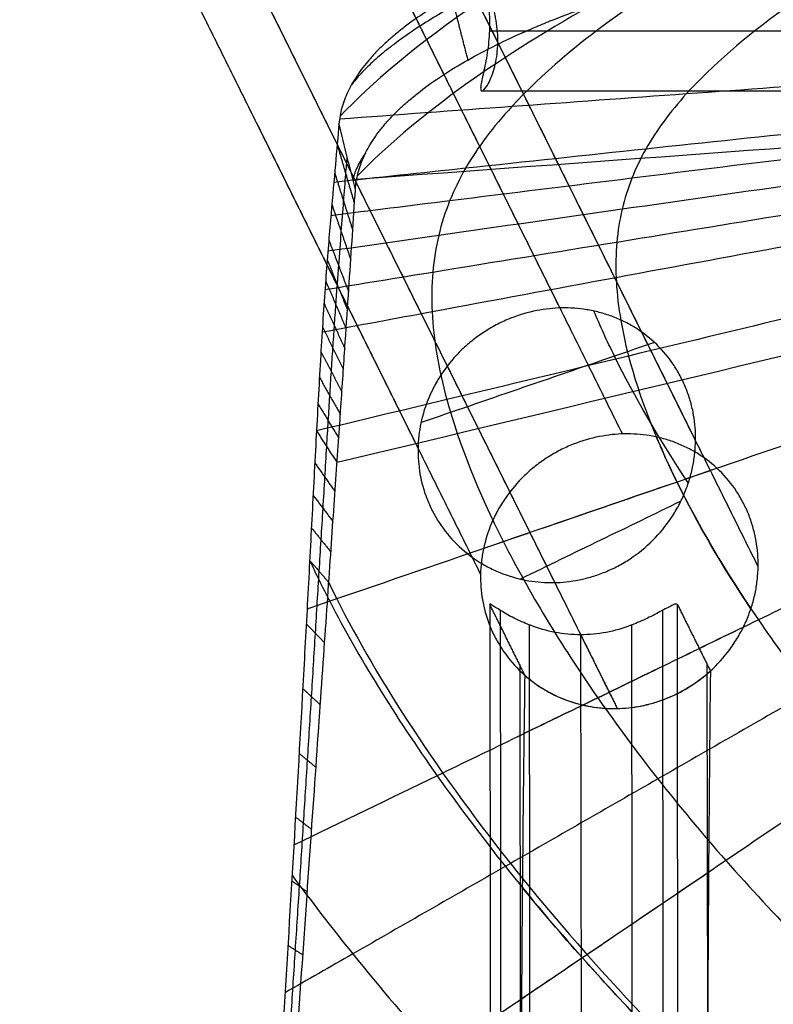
# Model space of a CAD drawing. Header units: millimetres. Extents: x -227 to 211, y -235 to 227.
# Tile 4 of 16: x -227 to -139, y 51 to 167. Entities that reach past the tile are written whole.
import ezdxf

# ---------------------------------------------------------------- set-up
doc = ezdxf.new("R2010")
doc.units = ezdxf.units.MM
doc.header["$MEASUREMENT"] = 0
doc.layers.add('Foot rest', color=7, linetype='Continuous', true_color=0x55424e)
doc.layers.add('Mono bar stool', color=7, linetype='Continuous', true_color=0xb28e73)

msp = doc.modelspace()

# ---------------------------------------------------------------- linework, layer by layer
at = {"layer": 'Foot rest'}
for points, knots in [([(-173.37, 172.21, 319.22), (-173.37, 172.21, 318.27), (-173.27, 172.02, 317.33), (-173.06, 171.46, 316.03), (-172.99, 171.24, 315.63), (-172.82, 170.71, 314.86), (-172.73, 170.41, 314.51), (-172.49, 169.43, 313.56), (-172.35, 168.66, 313.06), (-172.18, 167.01, 312.4), (-172.16, 166.15, 312.23), (-172.21, 164.84, 312.21), (-172.24, 164.4, 312.25), (-172.32, 163.53, 312.41), (-172.38, 163.1, 312.53), (-172.51, 162.25, 312.86), (-172.58, 161.84, 313.06), (-172.73, 161.06, 313.56), (-172.81, 160.7, 313.84), (-173.03, 159.69, 314.82), (-173.15, 159.15, 315.6), (-173.22, 158.59, 316.91), (-173.22, 158.45, 317.35), (-173.18, 158.26, 318.28), (-173.14, 158.21, 318.75), (-173.08, 158.21, 319.22)], [0, 0, 0, 0, 2.843103, 2.843103, 4.271477, 4.271477, 5.690079, 5.690079, 8.437676, 8.437676, 11.038467, 11.038467, 12.359755, 12.359755, 13.721817, 13.721817, 15.116969, 15.116969, 16.531442, 16.531442, 19.363186, 19.363186, 20.784386, 20.784386, 22.204832, 22.204832, 22.204832, 22.204832]), ([(-173.08, 158.21, 319.22), (-172.96, 158.21, 320.17), (-172.75, 158.41, 321.1), (-172.39, 158.95, 322.38), (-172.27, 159.17, 322.78), (-172.02, 159.69, 323.55), (-171.91, 159.98, 323.89), (-171.58, 160.95, 324.84), (-171.4, 161.71, 325.35), (-171.2, 163.37, 326.03), (-171.18, 164.24, 326.21), (-171.31, 166.03, 326.23), (-171.46, 166.92, 326.06), (-171.77, 168.19, 325.57), (-171.89, 168.59, 325.36), (-172.14, 169.37, 324.87), (-172.27, 169.73, 324.59), (-172.66, 170.73, 323.63), (-172.91, 171.27, 322.85), (-173.17, 171.83, 321.55), (-173.24, 171.97, 321.11), (-173.34, 172.16, 320.17), (-173.36, 172.21, 319.7), (-173.37, 172.21, 319.22)], [22.204832, 22.204832, 22.204832, 22.204832, 25.071957, 25.071957, 26.511645, 26.511645, 27.939343, 27.939343, 30.694433, 30.694433, 33.316699, 33.316699, 36.058684, 36.058684, 37.483707, 37.483707, 38.923486, 38.923486, 41.790828, 41.790828, 43.230589, 43.230589, 44.669322, 44.669322, 44.669322, 44.669322])]:
    msp.add_open_spline(points, degree=3, knots=knots, dxfattribs=at)
for points in [[(156.47, 165.21, 312.22), (-7.86, 165.21, 312.22), (-172.19, 165.21, 312.22)], [(-172.18, 165.87, 312.25), (-171.69, 164.89, 319.17), (-171.21, 163.92, 326.1)], [(155.53, 165.21, 326.22), (-7.86, 165.21, 326.22), (-171.25, 165.21, 326.22)], [(157.36, 158.21, 319.22), (-7.86, 158.21, 319.22), (-173.08, 158.21, 319.22)]]:
    msp.add_open_spline(points, degree=2, dxfattribs=at)
at = {"layer": 'Mono bar stool'}
for p, q in [((-161.52, 94.57, 701.22), (-161.22, -152.28, 705.53)), ((-168.65, 91.08, 756.89), (-168.56, 19.24, 758.14)), ((-146.65, 48.67, 756.09), (-146.71, 91.08, 755.35))]:
    msp.add_line(p, q, dxfattribs=at)
for points, degree in [([(-210.6, 226.79, -0.71), (-187.28, 179.8, 332.78), (-163.96, 132.82, 666.27)], 2), ([(-203.28, 212.04, 103.92), (-179.96, 165.06, 437.41), (-156.64, 118.08, 770.91)], 2), ([(-227.14, 210.29, -0.71), (-203.84, 163.34, 332.48), (-180.54, 116.4, 665.67)], 2), ([(-148.07, 117.31, 656.95), (-171.07, 163.63, 328.12), (-194.06, 209.96, -0.71)], 2), ([(-219.82, 195.54, 103.92), (-196.53, 148.6, 437.12), (-173.23, 101.66, 770.31)], 2), ([(-140.76, 102.56, 761.59), (-163.75, 148.89, 432.76), (-186.74, 195.22, 103.92)], 2), ([(-210.6, 193.46, -0.71), (-187.58, 147.07, 328.57), (-164.55, 100.68, 657.86)], 2), ([(-203.28, 178.72, 103.92), (-180.26, 132.33, 433.21), (-157.23, 85.94, 762.49)], 2), ([(-160.4, 168.16, 867.14), (-171.72, 161.78, 853.98), (-181.16, 154.98, 841.05), (-187.65, 148.25, 830.05)], 3), ([(-187.87, 146.68, 826.77), (-188.49, 149.15, 826.17), (-189.13, 151.72, 825.55), (-189.79, 154.38, 824.89)], 3), ([(-190, 151.95, 819.96), (-188.99, 148.49, 821.68), (-187.98, 145.03, 823.41)], 2), ([(-190.3, 148.65, 813.86), (-189.24, 145.28, 815.74), (-188.18, 141.91, 817.62)], 2), ([(-190.63, 144.95, 807.85), (-189.52, 141.72, 809.94), (-188.41, 138.48, 812.02)], 2), ([(-190.98, 140.78, 802.09), (-189.82, 137.74, 804.41), (-188.66, 134.7, 806.73)], 2), ([(-191.16, 138.45, 799.27), (-189.98, 135.53, 801.73), (-188.8, 132.6, 804.19)], 2), ([(-191.35, 135.99, 796.57), (-190.15, 133.2, 799.17), (-188.95, 130.4, 801.77)], 2), ([(-191.54, 133.37, 793.99), (-190.32, 130.73, 796.73), (-189.11, 128.08, 799.46)], 2), ([(-191.72, 130.6, 791.53), (-190.5, 128.11, 794.4), (-189.27, 125.61, 797.28)], 2), ([(-191.9, 127.7, 789.22), (-190.68, 125.36, 792.23), (-189.45, 123.03, 795.24)], 2), ([(-192.08, 124.7, 787.09), (-190.86, 122.53, 790.22), (-189.63, 120.36, 793.35)], 2), ([(-192.25, 121.61, 785.13), (-191.04, 119.6, 788.37), (-189.82, 117.59, 791.6)], 2), ([(-192.42, 118.43, 783.32), (-191.22, 116.58, 786.66), (-190.02, 114.72, 789.99)], 2), ([(-192.62, 114.7, 781.44), (-191.44, 113.01, 784.86), (-190.25, 111.32, 788.29)], 2), ([(-192.82, 110.91, 779.73), (-191.65, 109.37, 783.23), (-190.49, 107.82, 786.73)], 2), ([(-149.8, 110.2, 655.96), (-156.05, 107.16, 656.94), (-162.31, 104.12, 657.92), (-168.56, 101.09, 658.91)], 3), ([(-193.02, 107.1, 778.2), (-191.88, 105.68, 781.76), (-190.74, 104.26, 785.32)], 2), ([(-193.22, 103.28, 776.82), (-192.1, 101.98, 780.43), (-190.98, 100.68, 784.05)], 2), ([(-172.15, 98.12, 706.92), (-172.04, 13.37, 708.4), (-171.94, -71.39, 709.88), (-171.84, -156.14, 711.36)], 3), ([(-168.02, 89.8, 765.93), (-170.08, 93.96, 736.42), (-172.15, 98.12, 706.92)], 2), ([(-149.89, -156.14, 709.82), (-149.99, -71.39, 708.34), (-150.1, 13.37, 706.86), (-150.2, 98.12, 705.38)], 3), ([(-150.2, 98.12, 705.38), (-148.27, 94.23, 733), (-146.34, 90.34, 760.62)], 2), ([(-170.93, 97.43, 703.3), (-170.78, -28.89, 705.5), (-170.62, -155.22, 707.71)], 2), ([(-151.6, -155.22, 706.38), (-151.75, -28.89, 704.17), (-151.91, 97.43, 701.97)], 2), ([(-193.62, 95.85, 774.49), (-192.54, 94.74, 778.18), (-191.47, 93.63, 781.87)], 2), ([(-167.2, -153.41, 705.97), (-167.3, -70.37, 704.52), (-167.4, 12.67, 703.07), (-167.5, 95.71, 701.62)], 3), ([(-155.23, -153.41, 705.13), (-155.33, -70.37, 703.68), (-155.43, 12.67, 702.23), (-155.53, 95.71, 700.78)], 3), ([(-161.52, 94.57, 701.22), (-159.37, 90.25, 731.86), (-157.23, 85.94, 762.49)], 2), ([(-142.48, 95.46, 760.59), (-148.73, 92.42, 761.58), (-154.99, 89.38, 762.56), (-161.24, 86.34, 763.54)], 3), ([(-194.03, 88.28, 772.51), (-193, 87.32, 776.26), (-191.97, 86.37, 780)], 2), ([(-161.24, 86.34, 763.54), (-163.53, 85.23, 763.91), (-165.82, 84.12, 764.27), (-168.11, 83.01, 764.63)], 3), ([(-194.46, 80.7, 770.84), (-193.47, 79.87, 774.62), (-192.48, 79.05, 778.41)], 2), ([(-194.88, 73.24, 769.43), (-193.93, 72.52, 773.25), (-192.98, 71.79, 777.06)], 2), ([(-195.32, 65.76, 768.21), (-194.41, 65.13, 772.05), (-193.49, 64.49, 775.89)], 2), ([(-195.77, 58.22, 767.14), (-194.89, 57.66, 771.01), (-194.01, 57.1, 774.87)], 2)]:
    msp.add_open_spline(points, degree=degree, dxfattribs=at)
for points, knots in [([(-88.88, 191.18, 874.67), (-94.17, 189.49, 870.63), (-105.99, 185.21, 860.68), (-122.95, 177.34, 843.6), (-138.39, 167.89, 824.9), (-146.11, 161.24, 813.3), (-151.05, 155.77, 804.62), (-153.42, 152.58, 799.87), (-155.61, 148.03, 793.94), (-156.75, 144.41, 789.7), (-157.37, 140.55, 785.66), (-157.49, 135.03, 780.59), (-156.76, 130.45, 777.14), (-154.71, 122.59, 771.99), (-150.88, 112.67, 766.62), (-142.9, 99.13, 761.19), (-134.78, 87.97, 757.48), (-125.56, 76.71, 754.16), (-117.48, 68.3, 752.08), (-108.16, 59.62, 750.14), (-100.92, 53.28, 748.82), (-85.31, 41.31, 746.6), (-55.43, 22.99, 743.79), (-26.89, 14.5, 742.99), (-7.86, 14.5, 742.99)], [2840.758868, 2840.758868, 2840.758868, 2840.758868, 2943.810377, 3075.384419, 3206.958461, 3338.532504, 3338.532504, 3420.427282, 3461.374671, 3502.32206, 3543.269449, 3584.216839, 3666.111617, 3666.111617, 3782.022543, 3897.933468, 3955.888931, 4013.844394, 4129.75532, 4129.75532, 4198.167575, 4266.579831, 4403.404343, 4677.053366, 4677.053366, 4677.053366, 4677.053366]), ([(-125.68, 184.55, 871.66), (-130.32, 182.51, 867.13), (-141.58, 177.1, 855.4), (-157.25, 167.65, 836.41), (-166.09, 160.17, 823.15), (-171.74, 154.03, 813.27), (-174.45, 150.47, 807.87), (-176.94, 145.39, 801.16), (-178.22, 141.35, 796.37), (-178.92, 137.04, 791.83), (-179.02, 130.88, 786.12), (-178.16, 125.75, 782.25), (-175.76, 116.92, 776.45), (-171.28, 105.73, 770.4), (-162.02, 90.38, 764.26), (-152.64, 77.72, 760.06), (-142.01, 64.94, 756.31), (-132.72, 55.41, 753.96), (-122.04, 45.59, 751.76), (-113.76, 38.43, 750.26), (-95.93, 24.94, 747.76), (-61.9, 4.36, 744.57), (-29.47, -5.1, 743.67), (-7.86, -5.1, 743.67)], [2988.960423, 2988.960423, 2988.960423, 2988.960423, 3075.384419, 3206.958461, 3338.532504, 3338.532504, 3420.427282, 3461.374671, 3502.32206, 3543.269449, 3584.216839, 3666.111617, 3666.111617, 3782.022543, 3897.933468, 3955.888931, 4013.844394, 4129.75532, 4129.75532, 4198.167575, 4266.579831, 4403.404343, 4677.053366, 4677.053366, 4677.053366, 4677.053366]), ([(-145.76, 180.27, 869.56), (-147.15, 179.96, 869.4), (-148.53, 179.63, 869.19), (-150.6, 179.11, 868.79), (-151.3, 178.93, 868.64), (-152.68, 178.57, 868.32), (-153.38, 178.38, 868.14), (-154.76, 177.99, 867.76), (-155.45, 177.79, 867.56), (-156.82, 177.39, 867.11), (-157.51, 177.18, 866.88), (-158.87, 176.76, 866.38), (-159.55, 176.54, 866.11), (-160.9, 176.09, 865.56), (-161.57, 175.87, 865.26), (-162.9, 175.41, 864.64), (-163.56, 175.17, 864.32), (-164.86, 174.69, 863.64), (-165.51, 174.44, 863.29), (-166.78, 173.95, 862.55), (-167.41, 173.69, 862.17), (-168.66, 173.18, 861.38), (-169.27, 172.92, 860.97), (-171.09, 172.12, 859.69), (-172.26, 171.58, 858.8), (-174.52, 170.46, 856.89), (-175.59, 169.88, 855.89), (-178.68, 168.13, 852.76), (-180.53, 166.93, 850.5), (-182.55, 165.37, 847.49), (-182.93, 165.06, 846.88), (-183.68, 164.44, 845.66), (-184.03, 164.12, 845.04), (-184.71, 163.49, 843.79), (-185.04, 163.18, 843.16), (-185.65, 162.55, 841.89), (-185.95, 162.23, 841.24), (-186.5, 161.6, 839.96), (-186.76, 161.28, 839.31), (-187.24, 160.64, 838.01), (-187.47, 160.33, 837.35), (-187.89, 159.69, 836.04), (-188.09, 159.38, 835.38), (-188.45, 158.74, 834.07), (-188.61, 158.43, 833.41), (-188.9, 157.8, 832.09), (-189.04, 157.48, 831.43), (-189.27, 156.85, 830.11), (-189.37, 156.54, 829.46), (-189.62, 155.61, 827.5), (-189.74, 155, 826.2), (-189.79, 154.38, 824.89)], [0, 0, 0, 0, 4.312177, 4.312177, 6.504439, 6.504439, 8.720456, 8.720456, 10.958814, 10.958814, 13.217993, 13.217993, 15.496405, 15.496405, 17.792358, 17.792358, 20.104123, 20.104123, 22.429848, 22.429848, 24.767671, 24.767671, 27.115636, 27.115636, 31.839635, 31.839635, 36.580224, 36.580224, 46.037108, 46.037108, 48.385857, 48.385857, 50.724872, 50.724872, 53.052266, 53.052266, 55.366383, 55.366383, 57.665483, 57.665483, 59.948078, 59.948078, 62.212596, 62.212596, 64.457829, 64.457829, 66.682383, 66.682383, 68.885091, 68.885091, 73.225124, 73.225124, 73.225124, 73.225124]), ([(-161.57, 175.86, 865.25), (-166.52, 173.09, 859.5), (-177.36, 166.34, 846.01), (-185.81, 159.31, 833.38), (-189.68, 155.23, 826.7)], [3112.626087, 3112.626087, 3112.626087, 3112.626087, 3206.958461, 3335.041848, 3335.041848, 3335.041848, 3335.041848]), ([(-187.87, 146.68, 826.77), (-187.83, 147.32, 828.09), (-187.73, 147.94, 829.4), (-187.49, 148.89, 831.38), (-187.39, 149.21, 832.04), (-187.17, 149.85, 833.37), (-187.04, 150.17, 834.04), (-186.76, 150.81, 835.37), (-186.6, 151.13, 836.04), (-186.24, 151.78, 837.37), (-186.05, 152.1, 838.03), (-185.63, 152.74, 839.36), (-185.41, 153.07, 840.02), (-184.92, 153.71, 841.34), (-184.66, 154.03, 841.99), (-184.11, 154.68, 843.3), (-183.82, 155, 843.95), (-183.2, 155.64, 845.24), (-182.88, 155.96, 845.87), (-182.2, 156.6, 847.14), (-181.84, 156.92, 847.77), (-181.09, 157.55, 849.01), (-180.7, 157.86, 849.62), (-178.67, 159.44, 852.67), (-176.8, 160.66, 854.95), (-173.68, 162.43, 858.13), (-172.59, 163.01, 859.13), (-170.31, 164.14, 861.06), (-169.13, 164.69, 861.97), (-167.29, 165.5, 863.25), (-166.66, 165.76, 863.66), (-165.4, 166.28, 864.46), (-164.76, 166.54, 864.85), (-163.47, 167.04, 865.59), (-162.82, 167.29, 865.94), (-161.49, 167.77, 866.62), (-160.83, 168.01, 866.95), (-159.48, 168.48, 867.57), (-158.8, 168.7, 867.86), (-157.44, 169.15, 868.42), (-156.75, 169.37, 868.69), (-155.37, 169.8, 869.19), (-154.68, 170.01, 869.42), (-153.29, 170.41, 869.86), (-152.59, 170.61, 870.06), (-151.19, 171, 870.44), (-150.49, 171.19, 870.62), (-149.08, 171.56, 870.94), (-148.38, 171.74, 871.08), (-146.29, 172.25, 871.47), (-144.89, 172.58, 871.67), (-143.48, 172.89, 871.83)], [-74.017066, -74.017066, -74.017066, -74.017066, -69.629885, -69.629885, -67.403348, -67.403348, -65.154687, -65.154687, -62.885038, -62.885038, -60.595746, -60.595746, -58.288075, -58.288075, -55.963622, -55.963622, -53.623872, -53.623872, -51.270601, -51.270601, -48.905483, -48.905483, -46.530447, -46.530447, -36.967232, -36.967232, -32.173351, -32.173351, -27.396625, -27.396625, -25.02274, -25.02274, -22.659295, -22.659295, -20.308302, -20.308302, -17.97167, -17.97167, -15.651292, -15.651292, -13.34896, -13.34896, -11.06641, -11.06641, -8.805261, -8.805261, -6.567064, -6.567064, -4.353276, -4.353276, -0.000012, -0.000012, -0.000012, -0.000012]), ([(-36.07, 165.29, 756.3), (-36.46, 165.28, 756.5), (-38.53, 165.21, 757.53), (-42.27, 165.06, 759.37), (-49, 164.73, 762.6), (-57.45, 164.24, 766.56), (-70.99, 163.38, 772.81), (-87.95, 162.23, 780.52), (-101.54, 161.28, 786.64), (-115.14, 160.31, 792.74), (-128.74, 159.34, 798.84), (-149.15, 157.87, 807.96), (-169.48, 156.39, 817.02), (-183.01, 155.41, 823.04), (-189.73, 154.92, 826.03)], [11.295649, 11.295649, 11.295649, 11.295649, 12.789983, 19.184974, 25.579966, 38.369949, 51.159932, 76.739898, 102.319864, 102.319864, 127.89983, 153.479796, 179.059762, 204.308701, 204.308701, 204.308701, 204.308701]), ([(-36.87, 163.12, 754.08), (-37.29, 163.09, 754.26), (-39.46, 162.94, 755.14), (-43.37, 162.63, 756.72), (-50.35, 162.04, 759.49), (-59.1, 161.23, 762.89), (-73.11, 159.86, 768.25), (-90.66, 158.07, 774.87), (-104.7, 156.61, 780.13), (-118.75, 155.14, 785.37), (-132.8, 153.66, 790.6), (-153.89, 151.42, 798.42), (-173.09, 149.37, 805.53), (-185.26, 148.07, 810.04), (-190.4, 147.52, 811.94)], [11.24004, 11.24004, 11.24004, 11.24004, 12.789983, 19.184974, 25.579966, 38.369949, 51.159932, 76.739898, 102.319864, 102.319864, 127.89983, 153.479796, 179.059762, 197.765687, 197.765687, 197.765687, 197.765687]), ([(-37.17, 161.99, 753.02), (-37.6, 161.95, 753.18), (-39.79, 161.74, 753.99), (-43.76, 161.35, 755.44), (-50.84, 160.6, 757.99), (-59.69, 159.62, 761.12), (-73.87, 157.97, 766.07), (-91.61, 155.85, 772.19), (-105.81, 154.12, 777.05), (-120.01, 152.38, 781.9), (-134.22, 150.63, 786.74), (-155.53, 148, 793.98), (-174.37, 145.66, 800.36), (-186.11, 144.2, 804.34), (-190.74, 143.62, 805.91)], [11.23356, 11.23356, 11.23356, 11.23356, 12.789983, 19.184974, 25.579966, 38.369949, 51.159932, 76.739898, 102.319864, 102.319864, 127.89983, 153.479796, 179.059762, 195.741454, 195.741454, 195.741454, 195.741454]), ([(-37.41, 160.83, 752), (-37.84, 160.78, 752.14), (-40.06, 160.51, 752.88), (-44.06, 160.02, 754.2), (-51.2, 159.11, 756.53), (-60.12, 157.92, 759.41), (-74.42, 155.98, 763.96), (-92.29, 153.49, 769.6), (-106.59, 151.48, 774.09), (-120.9, 149.46, 778.57), (-135.2, 147.43, 783.04), (-156.66, 144.37, 789.73), (-175.29, 141.71, 795.53), (-186.77, 140.07, 799.1), (-191.09, 139.45, 800.45)], [11.238472, 11.238472, 11.238472, 11.238472, 12.789983, 19.184974, 25.579966, 38.369949, 51.159932, 76.739898, 102.319864, 102.319864, 127.89983, 153.479796, 179.059762, 194.505737, 194.505737, 194.505737, 194.505737]), ([(-37.59, 159.63, 751.01), (-38.02, 159.57, 751.14), (-40.25, 159.24, 751.81), (-44.26, 158.64, 753.01), (-51.43, 157.54, 755.13), (-60.4, 156.14, 757.76), (-74.75, 153.87, 761.94), (-92.69, 150.99, 767.13), (-107.04, 148.67, 771.27), (-121.4, 146.34, 775.4), (-135.75, 144.01, 779.52), (-157.28, 140.5, 785.7), (-175.84, 137.47, 791.02), (-187.22, 135.62, 794.28), (-191.43, 134.93, 795.49)], [11.2516, 11.2516, 11.2516, 11.2516, 12.789983, 19.184974, 25.579966, 38.369949, 51.159932, 76.739898, 102.319864, 102.319864, 127.89983, 153.479796, 179.059762, 194.044179, 194.044179, 194.044179, 194.044179]), ([(-33.59, 159.23, 760.89), (-57.83, 157.44, 771.64), (-109.21, 153.65, 794.42), (-160.58, 149.86, 817.19), (-187.73, 147.86, 829.22)], [11.296373, 11.296373, 11.296373, 11.296373, 102.319864, 204.240555, 204.240555, 204.240555, 204.240555]), ([(-37.72, 158.41, 750.06), (-38.14, 158.33, 750.18), (-40.36, 157.93, 750.78), (-44.38, 157.21, 751.86), (-51.55, 155.91, 753.79), (-60.52, 154.27, 756.19), (-74.87, 151.64, 760.01), (-92.8, 148.33, 764.78), (-107.15, 145.67, 768.59), (-121.5, 143.01, 772.4), (-135.84, 140.35, 776.2), (-157.37, 136.36, 781.9), (-176.01, 132.9, 786.83), (-187.47, 130.77, 789.87), (-191.76, 129.97, 791)], [11.268928, 11.268928, 11.268928, 11.268928, 12.789983, 19.184974, 25.579966, 38.369949, 51.159932, 76.739898, 102.319864, 102.319864, 127.89983, 153.479796, 179.059762, 194.359846, 194.359846, 194.359846, 194.359846]), ([(-37.81, 155.85, 748.29), (-38.22, 155.74, 748.38), (-40.41, 155.19, 748.86), (-44.36, 154.2, 749.73), (-51.44, 152.44, 751.31), (-60.29, 150.27, 753.29), (-74.45, 146.82, 756.49), (-92.16, 142.53, 760.51), (-106.32, 139.12, 763.73), (-120.49, 135.7, 766.95), (-134.66, 132.3, 770.17), (-155.91, 127.19, 775.01), (-175.17, 122.57, 779.39), (-187.34, 119.65, 782.17), (-192.42, 118.43, 783.32)], [11.299949, 11.299949, 11.299949, 11.299949, 12.789983, 19.184974, 25.579966, 38.369949, 51.159932, 76.739898, 102.319864, 102.319864, 127.89983, 153.479796, 179.059762, 197.426711, 197.426711, 197.426711, 197.426711]), ([(-189.79, 154.38, 824.89), (-189.92, 152.87, 821.71), (-190.06, 151.29, 818.57), (-190.37, 147.81, 812.32), (-190.54, 145.93, 809.24), (-190.9, 141.77, 803.24), (-191.09, 139.52, 800.38), (-191.46, 134.51, 794.94), (-191.65, 131.83, 792.44), (-192.01, 125.99, 787.86), (-192.18, 122.95, 785.85), (-192.52, 116.57, 782.26), (-192.7, 113.26, 780.7), (-193.04, 106.65, 777.97), (-193.22, 103.34, 776.79), (-193.57, 96.64, 774.68), (-193.76, 93.27, 773.75), (-194.31, 83.28, 771.26), (-194.69, 76.47, 769.94), (-195.47, 63.15, 767.76), (-195.87, 56.4, 766.86), (-196.68, 43.11, 765.36), (-197.08, 36.47, 764.74), (-197.92, 23.03, 763.66), (-198.35, 16.23, 763.21), (-199.21, 2.7, 762.44), (-199.64, -4.04, 762.13), (-200.5, -17.37, 761.59), (-200.93, -23.96, 761.37), (-202.23, -43.91, 760.81), (-203.13, -57.46, 760.58), (-204.46, -77.56, 760.36), (-204.91, -84.28, 760.31), (-205.8, -97.6, 760.25), (-206.24, -104.18, 760.23), (-207.58, -124.08, 760.23), (-208.48, -137.4, 760.29), (-209.38, -150.72, 760.39)], [-419.592746, -419.592746, -419.592746, -419.592746, -409.292362, -409.292362, -398.678983, -398.678983, -387.942765, -387.942765, -377.073103, -377.073103, -366.273426, -366.273426, -355.681153, -355.681153, -345.354395, -345.354395, -335.117713, -335.117713, -315.197647, -315.197647, -295.557727, -295.557727, -275.994309, -275.994309, -256.026688, -256.026688, -236.245934, -236.245934, -216.917209, -216.917209, -177.721358, -177.721358, -157.994475, -157.994475, -138.680077, -138.680077, -99.623938, -99.623938, -99.623938, -99.623938]), ([(-37.62, 151.91, 746.04), (-37.98, 151.78, 746.1), (-40.02, 151, 746.45), (-43.74, 149.61, 747.1), (-50.48, 147.14, 748.31), (-58.91, 144.12, 749.84), (-72.42, 139.35, 752.33), (-89.33, 133.46, 755.48), (-102.86, 128.77, 758), (-116.39, 124.1, 760.54), (-129.93, 119.43, 763.07), (-150.24, 112.44, 766.88), (-170.55, 105.46, 770.69), (-184.09, 100.81, 773.23), (-191.75, 98.18, 774.66), (-192.64, 97.88, 774.83), (-193.53, 97.57, 775)], [11.412576, 11.412576, 11.412576, 11.412576, 12.789983, 19.184974, 25.579966, 38.369949, 51.159932, 76.739898, 102.319864, 102.319864, 127.89983, 153.479796, 179.059762, 204.639728, 204.639728, 207.992474, 207.992474, 207.992474, 207.992474]), ([(-35.36, 151.72, 754.69), (-60.57, 145.69, 760.45), (-112.12, 133.36, 772.22), (-163.67, 121.03, 783.98), (-190.02, 114.72, 789.99)], [11.300211, 11.300211, 11.300211, 11.300211, 102.319864, 197.427112, 197.427112, 197.427112, 197.427112]), ([(-208.94, -150.61, 764.37), (-208.54, -144.81, 764.32), (-207.64, -131.66, 764.24), (-206.73, -118.52, 764.21), (-206.23, -111.18, 764.2), (-205.73, -103.93, 764.2), (-204.72, -89.11, 764.23), (-203.17, -66.41, 764.42), (-201.63, -43.69, 764.78), (-200.62, -28.86, 765.17), (-200.14, -21.6, 765.41), (-200.03, -19.97, 765.47), (-199.92, -18.34, 765.52), (-199.81, -16.71, 765.58), (-199.48, -11.89, 765.75), (-198.82, -2.04, 766.15), (-197.81, 13.03, 766.94), (-196.82, 28.11, 767.96), (-196.17, 37.95, 768.82), (-195.69, 45.23, 769.55), (-195.37, 50.17, 770.07), (-194.89, 57.66, 770.98), (-194.4, 65.14, 772.03), (-194.09, 70.08, 772.82), (-193.78, 74.94, 773.67), (-193.47, 79.86, 774.58), (-193, 87.33, 776.21), (-192.54, 94.77, 778.13), (-192.25, 99.61, 779.62), (-192.1, 101.98, 780.43), (-192.03, 103.21, 780.85), (-191.88, 105.68, 781.74), (-191.65, 109.37, 783.21), (-191.43, 113.02, 784.83), (-191.29, 115.41, 786.03), (-191.22, 116.58, 786.66), (-191.16, 117.6, 787.2), (-191.04, 119.61, 788.34), (-190.86, 122.54, 790.19), (-190.68, 125.38, 792.2), (-190.56, 127.21, 793.65), (-190.44, 129, 795.16), (-190.32, 130.75, 796.71), (-190.15, 133.22, 799.15), (-189.98, 135.55, 801.71), (-189.87, 137.02, 803.5), (-189.72, 139.14, 806.19), (-189.51, 141.78, 809.89), (-189.24, 145.34, 815.71), (-189.01, 148.22, 821.07), (-188.88, 149.87, 824.45), (-188.83, 150.53, 825.83)], [99.735067, 99.735067, 99.735067, 99.735067, 117.172586, 139.225013, 139.225013, 139.225013, 161.643298, 184.061582, 206.479866, 228.898151, 228.898151, 228.898151, 233.796698, 233.796698, 233.796698, 248.603138, 263.409579, 278.216019, 293.02246, 293.02246, 300.545214, 308.067969, 315.590723, 323.113478, 323.113478, 330.571044, 338.028611, 345.486177, 352.943744, 352.943744, 352.943744, 356.772079, 360.600415, 364.428751, 368.257086, 368.257086, 368.257086, 371.581888, 374.90669, 378.231492, 381.556294, 381.556294, 384.883741, 388.211189, 391.538637, 394.866085, 394.866085, 401.356486, 407.846887, 414.337288, 418.849849, 418.849849, 418.849849, 418.849849]), ([(-208.5, -150.5, 768.34), (-207.48, -135.92, 768.23), (-206.49, -121.77, 768.17), (-204.6, -94.67, 768.18), (-203.69, -81.76, 768.24), (-201.98, -57.21, 768.51), (-201.17, -45.69, 768.71), (-199.66, -24.01, 769.26), (-198.95, -13.88, 769.6), (-197.64, 4.88, 770.43), (-197.04, 13.57, 770.92), (-195.92, 29.65, 772.03), (-195.4, 37.06, 772.65), (-194.45, 50.78, 774.05), (-194.01, 57.08, 774.82), (-193.2, 68.76, 776.51), (-192.82, 74.14, 777.43), (-192.13, 84.09, 779.42), (-191.81, 88.66, 780.5), (-191.23, 97.13, 782.84), (-190.96, 101.01, 784.09), (-190.47, 108.18, 786.81), (-190.24, 111.45, 788.27), (-189.83, 117.44, 791.42), (-189.64, 120.15, 793.11), (-189.3, 125.16, 796.8), (-189.15, 127.46, 798.79), (-188.86, 131.78, 803.14), (-188.72, 133.8, 805.5), (-188.46, 137.66, 810.67), (-188.34, 139.5, 813.47), (-188.1, 143.12, 819.66), (-187.99, 144.89, 823.04), (-187.87, 146.68, 826.77)], [99.846597, 99.846597, 99.846597, 99.846597, 119.742166, 119.742166, 139.637736, 139.637736, 159.541069, 159.541069, 179.444403, 179.444403, 199.32717, 199.32717, 219.209937, 219.209937, 239.089838, 239.089838, 258.969739, 258.969739, 278.851668, 278.851668, 298.733596, 298.733596, 318.633783, 318.633783, 338.533971, 338.533971, 358.415364, 358.415364, 378.296757, 378.296757, 398.18042, 398.18042, 418.064082, 418.064082, 418.064082, 418.064082]), ([(-36.99, 147.49, 744.16), (-37.21, 147.38, 744.19), (-38.97, 146.44, 744.45), (-42.29, 144.71, 744.94), (-48.49, 141.54, 745.88), (-56.28, 137.63, 747.07), (-68.76, 131.44, 749.01), (-84.38, 123.76, 751.46), (-96.9, 117.65, 753.42), (-109.41, 111.54, 755.39), (-121.93, 105.45, 757.36), (-140.72, 96.31, 760.32), (-159.51, 87.18, 763.27), (-172.04, 81.1, 765.24), (-183.9, 75.35, 767.11), (-189.49, 72.64, 767.99), (-195.08, 69.93, 768.87)], [11.870726, 11.870726, 11.870726, 11.870726, 12.789983, 19.184974, 25.579966, 38.369949, 51.159932, 76.739898, 102.319864, 102.319864, 127.89983, 153.479796, 179.059762, 204.639728, 204.639728, 227.463356, 227.463356, 227.463356, 227.463356]), ([(-36.46, 145.08, 743.37), (-36.57, 145.01, 743.39), (-38.15, 144.04, 743.6), (-41.19, 142.19, 744.02), (-47.08, 138.66, 744.85), (-54.46, 134.3, 745.91), (-66.31, 127.38, 747.61), (-81.15, 118.77, 749.76), (-93.03, 111.92, 751.48), (-104.91, 105.06, 753.21), (-116.8, 98.22, 754.94), (-134.64, 87.95, 757.53), (-152.48, 77.7, 760.12), (-164.38, 70.87, 761.85), (-176.28, 64.04, 763.57), (-184.87, 59.11, 764.82), (-193.46, 54.18, 766.07), (-196.1, 52.67, 766.45)], [12.311793, 12.311793, 12.311793, 12.311793, 12.789983, 19.184974, 25.579966, 38.369949, 51.159932, 76.739898, 102.319864, 102.319864, 127.89983, 153.479796, 179.059762, 204.639728, 204.639728, 230.219693, 241.573664, 241.573664, 241.573664, 241.573664]), ([(-35.79, 142.5, 742.69), (-37.13, 141.54, 742.86), (-39.86, 139.61, 743.22), (-45.36, 135.75, 743.94), (-52.31, 130.94, 744.87), (-63.46, 123.28, 746.37), (-77.41, 113.74, 748.25), (-88.59, 106.13, 749.75), (-99.77, 98.52, 751.26), (-110.95, 90.92, 752.77), (-127.74, 79.53, 755.03), (-144.52, 68.14, 757.3), (-155.71, 60.55, 758.81), (-166.91, 52.96, 760.32), (-178.1, 45.38, 761.82), (-190.11, 37.24, 763.44), (-196.52, 32.89, 764.3), (-197.34, 32.34, 764.41)], [12.9476, 12.9476, 12.9476, 12.9476, 19.184974, 25.579966, 38.369949, 51.159932, 76.739898, 102.319864, 102.319864, 127.89983, 153.479796, 179.059762, 204.639728, 204.639728, 230.219693, 255.799659, 259.540854, 259.540854, 259.540854, 259.540854]), ([(-33.93, 136.67, 741.6), (-34.7, 135.92, 741.69), (-36.66, 134.03, 741.92), (-41, 129.86, 742.44), (-46.96, 124.16, 743.15), (-56.52, 115.05, 744.29), (-68.48, 103.69, 745.72), (-78.06, 94.61, 746.86), (-87.65, 85.53, 748), (-97.23, 76.45, 749.15), (-111.62, 62.84, 750.86), (-126.01, 49.23, 752.58), (-135.6, 40.16, 753.72), (-145.19, 31.09, 754.86), (-154.78, 22.03, 756), (-169.17, 8.43, 757.71), (-183.55, -5.17, 759.42), (-193.15, -14.23, 760.56), (-198.88, -19.65, 761.24), (-199.82, -20.54, 761.35), (-200.77, -21.43, 761.47)], [15.033681, 15.033681, 15.033681, 15.033681, 19.184974, 25.579966, 38.369949, 51.159932, 76.739898, 102.319864, 102.319864, 127.89983, 153.479796, 179.059762, 204.639728, 204.639728, 230.219693, 255.799659, 281.379625, 306.959591, 306.959591, 311.980082, 311.980082, 311.980082, 311.980082]), ([(-32.43, 136.08, 749.44), (-48.8, 120.61, 751.4), (-84.35, 87.01, 755.65), (-139.12, 35.26, 762.18), (-178.43, -1.87, 766.86), (-198.56, -20.89, 769.25), (-199.5, -21.78, 769.36)], [15.033734, 15.033734, 15.033734, 15.033734, 102.319864, 204.639728, 306.959591, 311.980083, 311.980083, 311.980083, 311.980083]), ([(-32.46, 132.66, 741.12), (-32.84, 132.22, 741.16), (-34.27, 130.54, 741.32), (-37.83, 126.38, 741.73), (-43.15, 120.18, 742.33), (-51.67, 110.27, 743.3), (-62.34, 97.89, 744.51), (-70.88, 87.99, 745.48), (-79.42, 78.1, 746.45), (-87.96, 68.2, 747.42), (-100.78, 53.37, 748.87), (-113.6, 38.53, 750.33), (-122.15, 28.64, 751.29), (-130.7, 18.75, 752.26), (-139.24, 8.87, 753.23), (-152.06, -5.96, 754.68), (-164.88, -20.78, 756.12), (-173.43, -30.67, 757.09), (-181.98, -40.55, 758.05), (-190.53, -50.43, 759.01), (-199.18, -60.44, 759.99), (-203.56, -65.5, 760.48), (-203.67, -65.63, 760.49)], [16.924401, 16.924401, 16.924401, 16.924401, 19.184974, 25.579966, 38.369949, 51.159932, 76.739898, 102.319864, 102.319864, 127.89983, 153.479796, 179.059762, 204.639728, 204.639728, 230.219693, 255.799659, 281.379625, 306.959591, 306.959591, 332.539557, 358.119523, 358.756471, 358.756471, 358.756471, 358.756471]), ([(-148.07, 117.31, 656.95), (-148.06, 118.32, 657.17), (-148.13, 119.3, 657.42), (-148.39, 120.79, 657.84), (-148.5, 121.29, 658), (-148.78, 122.29, 658.32), (-148.95, 122.78, 658.49), (-149.33, 123.76, 658.86), (-149.55, 124.24, 659.05), (-150.03, 125.18, 659.45), (-150.3, 125.64, 659.65), (-151.18, 126.97, 660.29), (-151.86, 127.79, 660.74), (-153.37, 129.27, 661.66), (-154.2, 129.92, 662.13), (-155.53, 130.76, 662.83), (-155.99, 131.01, 663.06), (-156.92, 131.47, 663.51), (-157.39, 131.67, 663.74), (-158.35, 132.02, 664.17), (-158.84, 132.18, 664.38), (-159.82, 132.43, 664.79), (-160.31, 132.54, 664.98), (-161.76, 132.77, 665.54), (-162.73, 132.84, 665.88), (-164.2, 132.82, 666.35), (-164.68, 132.79, 666.49), (-165.66, 132.68, 666.76), (-166.16, 132.61, 666.89), (-167.69, 132.31, 667.27), (-168.71, 132.01, 667.48), (-170.22, 131.41, 667.72), (-170.72, 131.18, 667.79), (-171.72, 130.67, 667.9), (-172.21, 130.38, 667.95), (-173.18, 129.77, 668.01), (-173.64, 129.44, 668.03), (-174.55, 128.72, 668.03), (-174.99, 128.34, 668.02), (-176.24, 127.14, 667.96), (-176.98, 126.26, 667.86), (-177.96, 124.84, 667.65), (-178.25, 124.36, 667.57), (-178.79, 123.38, 667.39), (-179.03, 122.89, 667.29), (-179.67, 121.4, 666.97), (-179.99, 120.38, 666.74), (-180.31, 118.85, 666.35), (-180.39, 118.36, 666.22), (-180.5, 117.37, 665.95), (-180.53, 116.89, 665.81), (-180.54, 116.4, 665.67)], [53.031058, 53.031058, 53.031058, 53.031058, 56.150917, 56.150917, 57.776209, 57.776209, 59.442173, 59.442173, 61.140872, 61.140872, 62.864431, 62.864431, 66.346039, 66.346039, 69.82563, 69.82563, 71.547645, 71.547645, 73.246237, 73.246237, 74.914824, 74.914824, 76.546493, 76.546493, 79.689656, 79.689656, 81.212904, 81.212904, 82.783797, 82.783797, 86.055289, 86.055289, 87.749225, 87.749225, 89.471706, 89.471706, 91.213593, 91.213593, 92.965979, 92.965979, 96.460505, 96.460505, 98.187763, 98.187763, 99.888215, 99.888215, 103.174434, 103.174434, 104.752386, 104.752386, 106.279325, 106.279325, 106.279325, 106.279325]), ([(-148.92, 112.35, 656.15), (-152.31, 117.43, 657.98), (-156.29, 124.26, 660.76), (-159.24, 130.73, 663.95), (-159.97, 132.46, 664.85)], [788.210083, 788.210083, 788.210083, 788.210083, 895.030824, 934.999159, 934.999159, 934.999159, 934.999159]), ([(-30.69, 128.17, 740.74), (-31.58, 126.89, 740.84), (-34.32, 122.94, 741.14), (-38.92, 116.32, 741.65), (-46.34, 105.67, 742.47), (-55.62, 92.35, 743.5), (-63.06, 81.7, 744.33), (-70.49, 71.05, 745.15), (-77.93, 60.4, 745.97), (-89.09, 44.42, 747.21), (-100.25, 28.45, 748.44), (-107.69, 17.81, 749.26), (-115.13, 7.16, 750.08), (-122.57, -3.48, 750.9), (-133.73, -19.44, 752.13), (-144.9, -35.41, 753.36), (-152.34, -46.05, 754.18), (-159.78, -56.69, 755), (-167.22, -67.33, 755.82), (-178.38, -83.29, 757.05), (-189.55, -99.25, 758.27), (-196.99, -109.9, 759.09), (-203.03, -118.52, 759.75), (-205.34, -121.82, 760), (-207.65, -125.13, 760.26)], [19.437145, 19.437145, 19.437145, 19.437145, 25.579966, 38.369949, 51.159932, 76.739898, 102.319864, 102.319864, 127.89983, 153.479796, 179.059762, 204.639728, 204.639728, 230.219693, 255.799659, 281.379625, 306.959591, 306.959591, 332.539557, 358.119523, 383.699489, 409.279455, 409.279455, 425.162795, 425.162795, 425.162795, 425.162795]), ([(-152.88, 128.79, 661.37), (-154.44, 128.25, 661.66), (-163.54, 125.12, 663.36), (-172.65, 121.99, 665.07), (-180.19, 119.4, 666.49)], [147.595177, 147.595177, 147.595177, 147.595177, 153.479796, 181.991915, 181.991915, 181.991915, 181.991915]), ([(-140.76, 102.56, 761.59), (-140.74, 103.57, 761.81), (-140.82, 104.55, 762.05), (-141.08, 106.04, 762.48), (-141.19, 106.54, 762.63), (-141.47, 107.55, 762.96), (-141.63, 108.04, 763.13), (-142.01, 109.02, 763.5), (-142.23, 109.5, 763.69), (-142.72, 110.44, 764.08), (-142.98, 110.9, 764.29), (-143.86, 112.23, 764.93), (-144.54, 113.05, 765.38), (-146.05, 114.53, 766.3), (-146.88, 115.18, 766.77), (-148.22, 116.02, 767.47), (-148.67, 116.27, 767.7), (-149.6, 116.72, 768.15), (-150.07, 116.93, 768.37), (-151.04, 117.28, 768.81), (-151.52, 117.44, 769.02), (-152.5, 117.69, 769.42), (-152.99, 117.8, 769.62), (-154.45, 118.03, 770.18), (-155.41, 118.1, 770.52), (-156.88, 118.07, 770.98), (-157.36, 118.04, 771.13), (-158.34, 117.94, 771.4), (-158.84, 117.86, 771.53), (-160.37, 117.56, 771.9), (-161.39, 117.26, 772.11), (-162.9, 116.66, 772.35), (-163.4, 116.44, 772.42), (-164.41, 115.92, 772.54), (-164.9, 115.64, 772.58), (-165.86, 115.03, 772.65), (-166.33, 114.69, 772.66), (-167.24, 113.98, 772.67), (-167.67, 113.6, 772.66), (-168.92, 112.39, 772.59), (-169.67, 111.51, 772.5), (-170.64, 110.1, 772.28), (-170.94, 109.62, 772.2), (-171.48, 108.64, 772.02), (-171.72, 108.15, 771.92), (-172.35, 106.65, 771.61), (-172.67, 105.64, 771.37), (-172.99, 104.11, 770.98), (-173.07, 103.61, 770.85), (-173.18, 102.63, 770.59), (-173.22, 102.15, 770.45), (-173.23, 101.66, 770.31)], [53.031058, 53.031058, 53.031058, 53.031058, 56.150917, 56.150917, 57.776209, 57.776209, 59.442173, 59.442173, 61.140872, 61.140872, 62.864431, 62.864431, 66.346039, 66.346039, 69.82563, 69.82563, 71.547645, 71.547645, 73.246237, 73.246237, 74.914824, 74.914824, 76.546493, 76.546493, 79.689656, 79.689656, 81.212904, 81.212904, 82.783797, 82.783797, 86.055289, 86.055289, 87.749225, 87.749225, 89.471706, 89.471706, 91.213593, 91.213593, 92.965979, 92.965979, 96.460505, 96.460505, 98.187763, 98.187763, 99.888215, 99.888215, 103.174434, 103.174434, 104.752386, 104.752386, 106.279325, 106.279325, 106.279325, 106.279325]), ([(-141.6, 97.61, 760.78), (-144.99, 102.69, 762.62), (-148.97, 109.52, 765.4), (-151.92, 115.99, 768.58), (-152.65, 117.72, 769.48)], [788.210083, 788.210083, 788.210083, 788.210083, 895.030824, 934.999159, 934.999159, 934.999159, 934.999159]), ([(-180.54, 116.4, 665.67), (-180.58, 114.38, 665.09), (-180.23, 112.39, 664.45), (-179.33, 110.04, 663.61), (-179.11, 109.56, 663.44), (-178.63, 108.61, 663.07), (-178.36, 108.15, 662.89), (-177.48, 106.79, 662.34), (-176.79, 105.95, 661.97), (-175.25, 104.42, 661.24), (-174.39, 103.74, 660.88), (-173.02, 102.86, 660.36), (-172.55, 102.59, 660.19), (-171.59, 102.11, 659.85), (-171.11, 101.9, 659.69), (-169.64, 101.34, 659.22), (-168.64, 101.07, 658.92), (-167.11, 100.81, 658.5), (-166.62, 100.75, 658.37), (-165.63, 100.68, 658.12), (-165.14, 100.67, 658), (-164.17, 100.68, 657.77), (-163.68, 100.71, 657.65), (-162.69, 100.82, 657.43), (-162.19, 100.9, 657.33), (-161.19, 101.1, 657.12), (-160.68, 101.23, 657.02), (-159.67, 101.53, 656.83), (-159.16, 101.71, 656.74), (-158.15, 102.12, 656.57), (-157.65, 102.35, 656.49), (-156.67, 102.87, 656.34), (-156.19, 103.16, 656.27), (-154.77, 104.1, 656.09), (-153.88, 104.82, 656), (-152.26, 106.44, 655.88), (-151.53, 107.33, 655.86), (-150.58, 108.76, 655.89), (-150.29, 109.24, 655.9), (-149.77, 110.24, 655.96), (-149.53, 110.74, 655.99), (-149.11, 111.76, 656.08), (-148.93, 112.27, 656.13), (-148.62, 113.3, 656.26), (-148.5, 113.81, 656.33), (-148.29, 114.83, 656.48), (-148.21, 115.33, 656.57), (-148.11, 116.33, 656.75), (-148.08, 116.82, 656.85), (-148.07, 117.31, 656.95)], [0, 0, 0, 0, 6.378233, 6.378233, 8.069744, 8.069744, 9.787051, 9.787051, 13.261786, 13.261786, 16.737618, 16.737618, 18.456173, 18.456173, 20.149346, 20.149346, 23.426994, 23.426994, 25.002541, 25.002541, 26.528459, 26.528459, 28.046969, 28.046969, 29.615555, 29.615555, 31.230178, 31.230178, 32.885522, 32.885522, 34.575296, 34.575296, 36.292151, 36.292151, 39.768902, 39.768902, 43.249231, 43.249231, 44.969505, 44.969505, 46.663532, 46.663532, 48.322936, 48.322936, 49.940869, 49.940869, 51.51168, 51.51168, 53.031058, 53.031058, 53.031058, 53.031058]), ([(-26.04, 117.41, 740.24), (-27.16, 114.77, 740.38), (-29.54, 109.14, 740.67), (-34.46, 97.55, 741.26), (-40.8, 82.65, 742.02), (-45.87, 70.73, 742.64), (-50.95, 58.82, 743.25), (-56.02, 46.9, 743.86), (-63.64, 29.02, 744.77), (-71.26, 11.15, 745.69), (-76.34, -0.77, 746.3), (-81.41, -12.68, 746.91), (-86.49, -24.6, 747.51), (-94.11, -42.47, 748.43), (-101.72, -60.34, 749.34), (-106.8, -72.25, 749.95), (-111.88, -84.16, 750.56), (-116.96, -96.08, 751.16), (-124.58, -113.95, 752.07), (-132.2, -131.82, 752.98), (-137.28, -143.73, 753.59), (-142.36, -155.64, 754.2), (-147.44, -167.56, 754.8), (-155.07, -185.43, 755.71), (-160.89, -199.07, 756.41), (-164.16, -206.75, 756.8), (-164.9, -208.48, 756.88)], [27.018233, 27.018233, 27.018233, 27.018233, 38.369949, 51.159932, 76.739898, 102.319864, 102.319864, 127.89983, 153.479796, 179.059762, 204.639728, 204.639728, 230.219693, 255.799659, 281.379625, 306.959591, 306.959591, 332.539557, 358.119523, 383.699489, 409.279455, 409.279455, 434.859421, 460.439387, 486.019353, 493.430311, 493.430311, 493.430311, 493.430311]), ([(-145.57, 114.05, 766), (-147.12, 113.51, 766.29), (-156.23, 110.38, 768), (-165.33, 107.25, 769.71), (-172.88, 104.66, 771.12)], [147.595177, 147.595177, 147.595177, 147.595177, 153.479796, 181.991915, 181.991915, 181.991915, 181.991915]), ([(-193.22, 103.28, 776.82), (-192.49, 101.7, 776.02), (-188.52, 93.64, 772.12), (-181.15, 81.65, 767.34), (-170.5, 67.47, 762.65), (-158.46, 53.17, 758.45), (-147.96, 42.52, 755.83), (-135.93, 31.56, 753.38), (-126.6, 23.58, 751.71), (-106.55, 8.57, 748.91), (-68.36, -14.26, 745.36), (-32.06, -24.71, 744.36), (-7.86, -24.71, 744.36)], [3753.354062, 3753.354062, 3753.354062, 3753.354062, 3782.022543, 3897.933468, 3955.888931, 4013.844394, 4129.75532, 4129.75532, 4198.167575, 4266.579831, 4403.404343, 4677.053366, 4677.053366, 4677.053366, 4677.053366]), ([(-173.23, 101.66, 770.31), (-173.27, 99.64, 769.73), (-172.92, 97.65, 769.09), (-172.01, 95.3, 768.25), (-171.8, 94.81, 768.07), (-171.31, 93.87, 767.71), (-171.04, 93.41, 767.53), (-170.16, 92.05, 766.98), (-169.47, 91.2, 766.61), (-167.93, 89.68, 765.88), (-167.08, 88.99, 765.52), (-165.7, 88.12, 764.99), (-165.24, 87.85, 764.82), (-164.28, 87.37, 764.49), (-163.79, 87.16, 764.33), (-162.32, 86.6, 763.86), (-161.32, 86.33, 763.56), (-159.8, 86.07, 763.14), (-159.3, 86.01, 763.01), (-158.31, 85.94, 762.76), (-157.82, 85.93, 762.64), (-156.85, 85.94, 762.4), (-156.36, 85.97, 762.29), (-155.38, 86.08, 762.07), (-154.88, 86.16, 761.96), (-153.87, 86.36, 761.76), (-153.36, 86.48, 761.66), (-152.35, 86.79, 761.46), (-151.84, 86.97, 761.37), (-150.84, 87.38, 761.2), (-150.34, 87.61, 761.12), (-149.35, 88.13, 760.97), (-148.87, 88.42, 760.91), (-147.45, 89.36, 760.72), (-146.56, 90.08, 760.63), (-144.94, 91.7, 760.52), (-144.21, 92.59, 760.5), (-143.27, 94.02, 760.52), (-142.98, 94.5, 760.54), (-142.45, 95.5, 760.59), (-142.22, 96, 760.63), (-141.8, 97.02, 760.72), (-141.62, 97.53, 760.77), (-141.31, 98.56, 760.89), (-141.18, 99.07, 760.96), (-140.97, 100.09, 761.12), (-140.9, 100.59, 761.2), (-140.79, 101.59, 761.39), (-140.76, 102.07, 761.48), (-140.76, 102.56, 761.59)], [0, 0, 0, 0, 6.378233, 6.378233, 8.069744, 8.069744, 9.787051, 9.787051, 13.261786, 13.261786, 16.737618, 16.737618, 18.456173, 18.456173, 20.149346, 20.149346, 23.426994, 23.426994, 25.002541, 25.002541, 26.528459, 26.528459, 28.046969, 28.046969, 29.615555, 29.615555, 31.230178, 31.230178, 32.885522, 32.885522, 34.575296, 34.575296, 36.292151, 36.292151, 39.768902, 39.768902, 43.249231, 43.249231, 44.969505, 44.969505, 46.663532, 46.663532, 48.322936, 48.322936, 49.940869, 49.940869, 51.51168, 51.51168, 53.031058, 53.031058, 53.031058, 53.031058]), ([(-190.98, 100.68, 784.05), (-181.64, 81.33, 774.19), (-136.83, 22.31, 756.83), (-55.85, -24.43, 752.35), (-7.86, -24.43, 752.35)], [3753.355507, 3753.355507, 3753.355507, 3753.355507, 4129.75532, 4677.053366, 4677.053366, 4677.053366, 4677.053366]), ([(-167.5, 95.71, 701.62), (-167.8, 95.83, 701.64), (-168.1, 95.96, 701.69), (-168.69, 96.22, 701.83), (-168.98, 96.36, 701.93), (-169.57, 96.65, 702.2), (-169.85, 96.8, 702.36), (-170.37, 97.1, 702.74), (-170.62, 97.25, 702.96), (-171.31, 97.67, 703.7), (-171.67, 97.91, 704.3), (-172, 98.12, 705.29), (-172.08, 98.16, 705.62), (-172.16, 98.18, 706.28), (-172.17, 98.16, 706.61), (-172.15, 98.12, 706.92)], [0, 0, 0, 0, 1.049918, 1.049918, 2.101853, 2.101853, 3.13396, 3.13396, 4.165961, 4.165961, 6.240413, 6.240413, 7.270992, 7.270992, 8.301839, 8.301839, 8.301839, 8.301839]), ([(-150.2, 98.12, 705.38), (-150.22, 98.16, 705.07), (-150.27, 98.18, 704.75), (-150.45, 98.16, 704.11), (-150.57, 98.12, 703.79), (-151.04, 97.91, 702.86), (-151.48, 97.67, 702.32), (-152.26, 97.25, 701.68), (-152.53, 97.1, 701.5), (-153.11, 96.8, 701.19), (-153.41, 96.65, 701.07), (-154.02, 96.36, 700.89), (-154.33, 96.22, 700.83), (-154.93, 95.96, 700.77), (-155.23, 95.83, 700.76), (-155.53, 95.71, 700.78)], [-8.30184, -8.30184, -8.30184, -8.30184, -7.270598, -7.270598, -6.240062, -6.240062, -4.165962, -4.165962, -3.133962, -3.133962, -2.101932, -2.101932, -1.049875, -1.049875, 0, 0, 0, 0]), ([(-155.53, 95.71, 700.78), (-155.57, 95.7, 700.79), (-155.6, 95.69, 700.79), (-157.51, 94.94, 700.94), (-159.51, 94.57, 701.08), (-161.52, 94.57, 701.22), (-163.53, 94.57, 701.36), (-165.52, 94.94, 701.5), (-167.43, 95.69, 701.62), (-167.47, 95.7, 701.62), (-167.5, 95.71, 701.62)], [-18.311574, -18.311574, -18.311574, -18.311574, -18.199607, -18.199607, -12.132749, -12.132749, -12.132749, -6.06589, -6.06589, -5.953924, -5.953924, -5.953924, -5.953924]), ([(-168.02, 89.8, 765.93), (-167.64, 89.47, 765.76), (-167.24, 89.15, 765.59), (-166.41, 88.56, 765.26), (-165.99, 88.29, 765.1), (-164.68, 87.54, 764.62), (-163.78, 87.13, 764.32), (-161.91, 86.48, 763.73), (-160.98, 86.26, 763.46), (-159.1, 85.97, 762.95), (-158.19, 85.92, 762.72), (-156.8, 85.95, 762.39), (-156.35, 85.98, 762.29), (-155.43, 86.07, 762.08), (-154.96, 86.14, 761.98), (-153.53, 86.42, 761.68), (-152.59, 86.69, 761.5), (-150.69, 87.42, 761.17), (-149.77, 87.88, 761.03), (-147.98, 88.98, 760.79), (-147.13, 89.62, 760.69), (-146.34, 90.34, 760.62)], [0.26031, 0.26031, 0.26031, 0.26031, 1.887118, 1.887118, 3.502539, 3.502539, 6.688751, 6.688751, 9.751449, 9.751449, 12.651601, 12.651601, 14.07141, 14.07141, 15.535228, 15.535228, 18.595263, 18.595263, 21.781515, 21.781515, 25.022476, 25.022476, 25.022476, 25.022476]), ([(-146.34, 90.34, 760.62), (-146.43, 82.57, 759.32), (-146.5, 74.54, 758.34), (-146.55, 66.76, 757.57), (-146.61, 58.43, 756.75), (-146.65, 49.88, 756.13), (-146.68, 41.53, 755.65), (-146.7, 37.57, 755.42), (-146.71, 33.6, 755.22), (-146.73, 29.64, 755.05), (-146.77, 16.59, 754.46), (-146.79, 3.04, 754.1), (-146.81, -10.02, 753.88), (-146.83, -25.65, 753.61), (-146.83, -41.79, 753.52), (-146.83, -57.43, 753.53), (-146.83, -72.48, 753.54), (-146.82, -87.54, 753.64), (-146.81, -102.6, 753.79), (-146.8, -117.19, 753.94), (-146.79, -131.78, 754.15), (-146.77, -146.37, 754.38), (-146.77, -148.58, 754.42), (-146.77, -150.79, 754.46), (-146.77, -153.01, 754.49)], [9.776247, 9.776247, 9.776247, 9.776247, 33.52917, 33.52917, 33.52917, 58.841207, 58.841207, 58.841207, 70.746074, 70.746074, 70.746074, 110.42448, 110.42448, 110.42448, 157.834907, 157.834907, 157.834907, 203.006144, 203.006144, 203.006144, 246.782515, 246.782515, 246.782515, 253.420962, 253.420962, 253.420962, 253.420962]), ([(-168.69, -152.98, 756.35), (-168.69, -146.95, 756.28), (-168.7, -140.91, 756.22), (-168.7, -134.87, 756.16), (-168.71, -119.78, 756.03), (-168.72, -104.69, 755.94), (-168.72, -89.61, 755.94), (-168.72, -73.88, 755.93), (-168.71, -58.16, 756.01), (-168.7, -42.44, 756.24), (-168.68, -25.87, 756.48), (-168.65, -8.62, 756.89), (-168.6, 7.92, 757.6), (-168.6, 8.27, 757.62), (-168.6, 8.62, 757.63), (-168.6, 8.97, 757.65), (-168.56, 23.08, 758.27), (-168.49, 37.89, 759.16), (-168.4, 51.95, 760.52), (-168.37, 56.28, 760.93), (-168.34, 60.63, 761.4), (-168.3, 64.94, 761.94), (-168.25, 70.96, 762.68), (-168.18, 77.05, 763.56), (-168.11, 83.01, 764.63), (-168.08, 85.27, 765.03), (-168.05, 87.54, 765.46), (-168.02, 89.8, 765.93)], [2.626216, 2.626216, 2.626216, 2.626216, 20.744199, 20.744199, 20.744199, 66.004862, 66.004862, 66.004862, 113.178649, 113.178649, 113.178649, 163.560667, 163.560667, 163.560667, 164.602676, 164.602676, 164.602676, 207.694487, 207.694487, 207.694487, 220.762949, 220.762949, 220.762949, 239.038332, 239.038332, 239.038332, 245.962516, 245.962516, 245.962516, 245.962516]), ([(-195.28, 66.44, 768.31), (-193.03, 63.38, 767.27), (-187.64, 56.38, 764.98), (-174.91, 41.41, 760.6), (-163.2, 29.63, 757.7), (-149.81, 17.54, 755), (-139.43, 8.73, 753.15), (-117.17, -7.8, 750.06), (-74.83, -32.89, 746.15), (-34.64, -44.32, 745.04), (-7.86, -44.32, 745.04)], [3910.419042, 3910.419042, 3910.419042, 3910.419042, 3955.888931, 4013.844394, 4129.75532, 4129.75532, 4198.167575, 4266.579831, 4403.404343, 4677.053366, 4677.053366, 4677.053366, 4677.053366]), ([(-146.55, 66.76, 757.57), (-151.47, 63.43, 758.23), (-156.39, 60.09, 758.9), (-163.67, 55.15, 759.88), (-166.04, 53.55, 760.2), (-168.4, 51.95, 760.52)], [182.149669, 182.149669, 182.149669, 182.149669, 204.639728, 204.639728, 215.44033, 215.44033, 215.44033, 215.44033]), ([(-146.68, 41.53, 755.65), (-151.87, 46.54, 756.84), (-159.37, 54.36, 758.83), (-166.07, 62.21, 761.11), (-168.3, 64.94, 761.94)], [580.12402, 580.12402, 580.12402, 580.12402, 663.208973, 707.523009, 707.523009, 707.523009, 707.523009])]:
    msp.add_open_spline(points, degree=3, knots=knots, dxfattribs=at)
for points, weights in [([(-145.76, 180.27, 869.56), (-179.37, 170.73, 866.26), (-188.34, 158.93, 834.46)], [0.999999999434, 0.819659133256, 0.945350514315]), ([(-186.66, 150.99, 835.74), (-187.84, 149.33, 831.21), (-188.16, 147.84, 826.49)], [0.947550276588, 0.969480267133, 0.999999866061]), ([(-187.87, 146.68, 826.77), (-187.87, 146.68, 826.77), (-187.87, 146.68, 826.77)], [0.999996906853, 0.999998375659, 0.999999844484])]:
    msp.add_rational_spline(points, weights, degree=2, dxfattribs=at)
msp.add_rational_spline([(-174.7, 161.86, 857.09), (-175.24, 163.97, 856.46), (-175.78, 166.08, 855.83), (-176.32, 168.19, 855.2), (-176.41, 168.57, 855.09), (-176.51, 168.94, 854.98), (-176.6, 169.31, 854.87)], [0.8919245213, 0.892548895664, 0.893148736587, 0.893727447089, 0.893829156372, 0.893930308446, 0.894030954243], degree=3, knots=[2.649497, 2.649497, 2.649497, 2.649497, 9.340305, 9.340305, 9.340305, 10.522352, 10.522352, 10.522352, 10.522352], dxfattribs=at)

doc.saveas('drawing.dxf')
